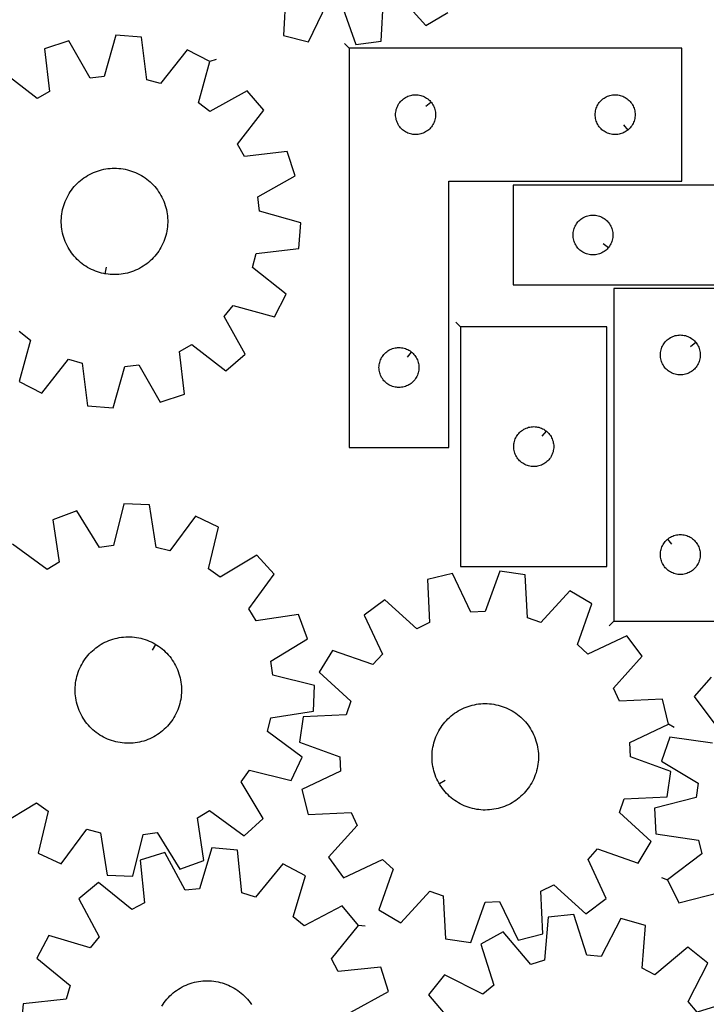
# Model space of a CAD drawing. Header units: millimetres. Extents: x 7 to 1243, y 7 to 1755.
# Tile 11 of 16: x 548 to 857, y 883 to 1327. Entities that reach past the tile are written whole.
import ezdxf

# ---------------------------------------------------------------- set-up
doc = ezdxf.new("R2010")
doc.units = ezdxf.units.MM
doc.layers.add('CUT', color=7, linetype='CONTINUOUS', true_color=0x000000)
doc.layers.add('LEADIN', color=1, linetype='CONTINUOUS', true_color=0xff0000)

msp = doc.modelspace()

# ---------------------------------------------------------------- linework, layer by layer
at = {"layer": 'CUT'}
for points in [[(667.90609, 1339.111091), (666.873196, 1319.762305), (678.04184, 1316.873212), (686.520931, 1334.295824)], [(692.940397, 1333.930931), (699.390587, 1315.659711), (710.814677, 1317.264593), (711.980991, 1336.605796)], [(718.051443, 1338.725301), (731.002735, 1324.313276), (740.943056, 1330.167803)], [(547.683813, 1186.446653), (552.741942, 1182.477015), (547.587514, 1163.798838), (557.87781, 1158.583929), (569.892835, 1173.785297), (576.085052, 1172.053492), (578.47081, 1152.824592), (589.973463, 1151.94457), (595.256588, 1170.586753), (601.640182, 1171.356433), (611.202917, 1154.504236), (622.166753, 1158.093076), (619.913669, 1177.337973), (625.516798, 1180.49196), (640.800669, 1168.58206), (649.556542, 1176.093394), (640.110261, 1193.011142), (644.079899, 1198.069271), (662.758076, 1192.914843), (667.972985, 1203.205138), (652.771618, 1215.220164), (654.503423, 1221.41238), (673.732322, 1223.798138), (674.612344, 1235.300792), (655.970161, 1240.583916), (655.200481, 1246.967511), (672.052678, 1256.530246), (668.463838, 1267.494081), (649.218942, 1265.240997), (646.064955, 1270.844126), (657.974854, 1286.127997), (650.46352, 1294.883871), (633.545772, 1285.43759), (628.487643, 1289.407228), (633.642072, 1308.085404), (623.351776, 1313.300314), (611.33675, 1298.098946), (605.144534, 1299.830751), (602.758776, 1319.059651), (591.256123, 1319.939673), (585.972998, 1301.29749), (579.589403, 1300.52781), (570.026669, 1317.380007), (559.062833, 1313.791167), (561.315917, 1294.54627), (555.712788, 1291.392283), (540.428917, 1303.302183)], [(538.895819, 963.842822), (555.506336, 973.819451), (560.687486, 970.011778), (556.12639, 951.179921), (566.576474, 946.293082), (578.104701, 961.866855), (584.348592, 960.331764), (587.341328, 941.187941), (598.86606, 940.672165), (603.556927, 959.472116), (609.912985, 960.443311), (620.003936, 943.901995), (630.848779, 947.835804), (627.988145, 966.999812), (633.488716, 970.329436), (649.141627, 958.908893), (657.655552, 966.6934), (647.678923, 983.303917), (651.486596, 988.485067), (670.318453, 983.923971), (675.205292, 994.374055), (659.631518, 1005.902281), (661.16661, 1012.146173), (680.310433, 1015.138909), (680.826209, 1026.663641), (662.026257, 1031.354508), (661.055063, 1037.710566), (677.596379, 1047.801517), (673.66257, 1058.64636), (654.498562, 1055.785726), (651.168938, 1061.286297), (662.589481, 1076.939208), (654.804974, 1085.453133), (638.194457, 1075.476504), (633.013307, 1079.284177), (637.574403, 1098.116033), (627.124319, 1103.002873), (615.596092, 1087.429099), (609.352201, 1088.964191), (606.359465, 1108.108013), (594.834733, 1108.62379), (590.143866, 1089.823838), (583.787808, 1088.852644), (573.696857, 1105.393959), (562.852014, 1101.460151), (565.712648, 1082.296143), (560.212076, 1078.966518), (544.559166, 1090.387062)], [(859.685678, 1030.387285), (851.974828, 1021.806594), (863.529835, 1006.25268)], [(860.247735, 1000.72362), (841.059788, 1003.419003), (837.21958, 992.540663), (853.847239, 982.592631), (852.930854, 976.22844), (834.172024, 971.375739), (834.787095, 959.85588), (853.955996, 957.028226), (855.544837, 950.797795), (840.070986, 939.135791), (845.047696, 928.728206), (863.839549, 933.451416)], [(697.15661, 879.414246), (714.181469, 888.666088), (710.794448, 899.693942), (691.511443, 897.794431), (688.46082, 903.4545), (700.649212, 918.517219), (693.299836, 927.409471), (676.211573, 918.275265), (671.22715, 922.337064), (676.723503, 940.917498), (666.530647, 946.320383), (654.238661, 931.342082), (648.079271, 933.187239), (646.046814, 952.456684), (634.562249, 953.547662), (628.937882, 935.005577), (622.541237, 934.353183), (613.289394, 951.378042), (602.261541, 947.991021), (604.161051, 928.708017), (598.500982, 925.657393), (583.438263, 937.845785), (574.546011, 930.496409), (583.680217, 913.408147), (579.618418, 908.423723), (561.037984, 913.920076), (555.635099, 903.72722), (570.6134, 891.435234), (568.768243, 885.275844), (549.498798, 883.243387), (548.40782, 871.758822)], [(877.510929, 875.097117), (871.927117, 885.191993), (853.447664, 879.365139), (849.297616, 884.27633), (858.125606, 901.524779), (849.103695, 908.714396), (834.260747, 896.259305), (828.547172, 899.208498), (830.102475, 918.522313), (819.015969, 921.712118), (810.06923, 904.524963), (803.661967, 905.063172), (797.707803, 923.501999), (786.244522, 922.206372), (784.556052, 902.903743), (778.430549, 900.94903), (765.873386, 915.705725), (755.77851, 910.121914), (761.605363, 891.64246), (756.694173, 887.492412), (739.445724, 896.320402), (732.256107, 887.298492), (744.711198, 872.455544)], [(611.957503, 882.183324), (612.488732, 883.005815), (613.053068, 883.805953), (613.649569, 884.582407), (614.277245, 885.333884), (614.935051, 886.059134), (615.621891, 886.756949), (616.336622, 887.426168), (617.078055, 888.065678), (617.844955, 888.674413), (618.636047, 889.251361), (619.450013, 889.795561), (620.285499, 890.306108), (621.141115, 890.782152), (622.015435, 891.2229), (622.907005, 891.62762), (623.814341, 891.995636), (624.735933, 892.326337), (625.670247, 892.619173), (626.615728, 892.873655), (627.570802, 893.089361), (628.533879, 893.265932), (629.503357, 893.403072), (630.477622, 893.500556), (631.455053, 893.558219), (632.434022, 893.575966), (633.4129, 893.553767), (634.390058, 893.49166), (635.363869, 893.389748), (636.332714, 893.2482), (637.294978, 893.067252), (638.249061, 892.847205), (639.193375, 892.588426), (640.126348, 892.291345), (641.046427, 891.956457), (641.95208, 891.584318), (642.841801, 891.175549), (643.714108, 890.730829), (644.56755, 890.2509), (645.400705, 889.736559), (646.212189, 889.188663), (647.000649, 888.608124), (647.764773, 887.995907), (648.50329, 887.353033), (649.214971, 886.68057), (649.898631, 885.979639), (650.553131, 885.251406), (651.177384, 884.497082), (651.770349, 883.717924), (652.33104, 882.915228)]]:
    msp.add_lwpolyline(points, dxfattribs=at)
for points in [[(696.387867, 1314.073643), (696.387867, 1134.073643), (741.387867, 1134.073643), (741.387867, 1254.073643), (846.387867, 1254.073643), (846.387867, 1314.073643)], [(733.341237, 1289.780126), (733.528047, 1289.552496), (733.871094, 1289.073775), (734.182096, 1288.573643), (734.459722, 1288.054242), (734.702783, 1287.517794), (734.910239, 1286.966599), (735.0812, 1286.403015), (735.214935, 1285.829456), (735.310871, 1285.248379), (735.368598, 1284.662271), (735.387867, 1284.073643), (735.368598, 1283.485015), (735.310871, 1282.898908), (735.214935, 1282.31783), (735.0812, 1281.744272), (734.910239, 1281.180688), (734.702783, 1280.629492), (734.459722, 1280.093045), (734.182096, 1279.573643), (733.871094, 1279.073511), (733.528047, 1278.59479), (733.154426, 1278.139531), (732.751828, 1277.709682), (732.32198, 1277.307085), (731.86672, 1276.933463), (731.388, 1276.590417), (730.887867, 1276.279415), (730.368466, 1276.001789), (729.832018, 1275.758728), (729.280823, 1275.551272), (728.717239, 1275.380311), (728.14368, 1275.246576), (727.562603, 1275.15064), (726.976496, 1275.092913), (726.387867, 1275.073643), (725.799239, 1275.092913), (725.213132, 1275.15064), (724.632055, 1275.246576), (724.058496, 1275.380311), (723.494912, 1275.551272), (722.943717, 1275.758728), (722.407269, 1276.001789), (721.887867, 1276.279415), (721.387735, 1276.590417), (720.909015, 1276.933463), (720.453755, 1277.307085), (720.023906, 1277.709682), (719.621309, 1278.139531), (719.247687, 1278.59479), (718.904641, 1279.073511), (718.593639, 1279.573643), (718.316013, 1280.093045), (718.072952, 1280.629492), (717.865496, 1281.180688), (717.694535, 1281.744272), (717.5608, 1282.31783), (717.464864, 1282.898908), (717.407137, 1283.485015), (717.387867, 1284.073643), (717.407137, 1284.662271), (717.464864, 1285.248379), (717.5608, 1285.829456), (717.694535, 1286.403015), (717.865496, 1286.966599), (718.072952, 1287.517794), (718.316013, 1288.054242), (718.593639, 1288.573643), (718.904641, 1289.073775), (719.247687, 1289.552496), (719.621309, 1290.007756), (720.023906, 1290.437604), (720.453755, 1290.840202), (720.909015, 1291.213823), (721.387735, 1291.55687), (721.887867, 1291.867872), (722.407269, 1292.145498), (722.943717, 1292.388559), (723.494912, 1292.596014), (724.058496, 1292.766976), (724.632055, 1292.900711), (725.213132, 1292.996647), (725.799239, 1293.054374), (726.387867, 1293.073643), (726.976496, 1293.054374), (727.562603, 1292.996647), (728.14368, 1292.900711), (728.717239, 1292.766976), (729.280823, 1292.596014), (729.832018, 1292.388559), (730.368466, 1292.145498), (730.887867, 1291.867872), (731.388, 1291.55687), (731.86672, 1291.213823), (732.32198, 1290.840202), (732.751828, 1290.437604), (733.154426, 1290.007756)], [(822.09435, 1277.120274), (821.86672, 1276.933463), (821.388, 1276.590417), (820.887867, 1276.279415), (820.368466, 1276.001789), (819.832018, 1275.758728), (819.280823, 1275.551272), (818.717239, 1275.380311), (818.14368, 1275.246576), (817.562603, 1275.15064), (816.976496, 1275.092913), (816.387867, 1275.073643), (815.799239, 1275.092913), (815.213132, 1275.15064), (814.632055, 1275.246576), (814.058496, 1275.380311), (813.494912, 1275.551272), (812.943717, 1275.758728), (812.407269, 1276.001789), (811.887867, 1276.279415), (811.387735, 1276.590417), (810.909015, 1276.933463), (810.453755, 1277.307085), (810.023906, 1277.709682), (809.621309, 1278.139531), (809.247687, 1278.59479), (808.904641, 1279.073511), (808.593639, 1279.573643), (808.316013, 1280.093045), (808.072952, 1280.629492), (807.865496, 1281.180688), (807.694535, 1281.744272), (807.5608, 1282.31783), (807.464864, 1282.898908), (807.407137, 1283.485015), (807.387867, 1284.073643), (807.407137, 1284.662271), (807.464864, 1285.248379), (807.5608, 1285.829456), (807.694535, 1286.403015), (807.865496, 1286.966599), (808.072952, 1287.517794), (808.316013, 1288.054242), (808.593639, 1288.573643), (808.904641, 1289.073775), (809.247687, 1289.552496), (809.621309, 1290.007756), (810.023906, 1290.437604), (810.453755, 1290.840202), (810.909015, 1291.213823), (811.387735, 1291.55687), (811.887867, 1291.867872), (812.407269, 1292.145498), (812.943717, 1292.388559), (813.494912, 1292.596014), (814.058496, 1292.766976), (814.632055, 1292.900711), (815.213132, 1292.996647), (815.799239, 1293.054374), (816.387867, 1293.073643), (816.976496, 1293.054374), (817.562603, 1292.996647), (818.14368, 1292.900711), (818.717239, 1292.766976), (819.280823, 1292.596014), (819.832018, 1292.388559), (820.368466, 1292.145498), (820.887867, 1291.867872), (821.388, 1291.55687), (821.86672, 1291.213823), (822.32198, 1290.840202), (822.751828, 1290.437604), (823.154426, 1290.007756), (823.528047, 1289.552496), (823.871094, 1289.073775), (824.182096, 1288.573643), (824.459722, 1288.054242), (824.702783, 1287.517794), (824.910239, 1286.966599), (825.0812, 1286.403015), (825.214935, 1285.829456), (825.310871, 1285.248379), (825.368598, 1284.662271), (825.387867, 1284.073643), (825.368598, 1283.485015), (825.310871, 1282.898908), (825.214935, 1282.31783), (825.0812, 1281.744272), (824.910239, 1281.180688), (824.702783, 1280.629492), (824.459722, 1280.093045), (824.182096, 1279.573643), (823.871094, 1279.073511), (823.528047, 1278.59479), (823.154426, 1278.139531), (822.751828, 1277.709682), (822.32198, 1277.307085)], [(586.252432, 1212.346992), (585.771026, 1212.435996), (584.816275, 1212.653128), (583.871176, 1212.909023), (582.9373, 1213.203254), (582.016203, 1213.535331), (581.109418, 1213.904702), (580.218453, 1214.310753), (579.344792, 1214.752806), (578.489888, 1215.230127), (577.655166, 1215.741922), (576.842013, 1216.287337), (576.051784, 1216.865466), (575.285794, 1217.475346), (574.545317, 1218.115962), (573.831586, 1218.786249), (573.145789, 1219.485089), (572.489068, 1220.211321), (571.862515, 1220.963734), (571.267173, 1221.741078), (570.704034, 1222.542058), (570.174034, 1223.365342), (569.678056, 1224.209558), (569.216925, 1225.073301), (568.791408, 1225.955135), (568.402215, 1226.853591), (568.049992, 1227.767175), (567.735326, 1228.694364), (567.45874, 1229.633617), (567.220696, 1230.583369), (567.021588, 1231.542041), (566.86175, 1232.508036), (566.741445, 1233.479747), (566.660876, 1234.455556), (566.620176, 1235.43384), (566.619412, 1236.412969), (566.658586, 1237.391315), (566.737633, 1238.367249), (566.856421, 1239.339146), (567.014753, 1240.30539), (567.212364, 1241.264371), (567.448927, 1242.214494), (567.724047, 1243.154177), (568.037266, 1244.081856), (568.388063, 1244.995988), (568.775855, 1245.89505), (569.199995, 1246.777546), (569.659778, 1247.642008), (570.154439, 1248.486997), (570.683154, 1249.311106), (571.245043, 1250.112964), (571.839171, 1250.891236), (572.464549, 1251.644626), (573.120137, 1252.371881), (573.804842, 1253.071791), (574.517527, 1253.74319), (575.257003, 1254.38496), (576.022041, 1254.996035), (576.811368, 1255.575396), (577.623668, 1256.122079), (578.457591, 1256.635175), (579.311749, 1257.113829), (580.184719, 1257.557245), (581.07505, 1257.964685), (581.981258, 1258.33547), (582.901836, 1258.668984), (583.835251, 1258.964672), (584.77995, 1259.22204), (585.734361, 1259.440662), (586.696895, 1259.620172), (587.665949, 1259.760273), (588.639912, 1259.86073), (589.617162, 1259.921378), (590.596072, 1259.942114), (591.575013, 1259.922905), (592.552357, 1259.863782), (593.526475, 1259.764844), (594.495747, 1259.626255), (595.45856, 1259.448247), (596.41331, 1259.231114), (597.35841, 1258.97522), (598.292285, 1258.680989), (599.213382, 1258.348912), (600.120168, 1257.979541), (601.011133, 1257.57349), (601.884794, 1257.131437), (602.739697, 1256.654115), (603.57442, 1256.142321), (604.387572, 1255.596906), (605.177801, 1255.018777), (605.943792, 1254.408897), (606.684269, 1253.76828), (607.397999, 1253.097994), (608.083796, 1252.399154), (608.740518, 1251.672922), (609.367071, 1250.920509), (609.962412, 1250.143165), (610.525551, 1249.342184), (611.055551, 1248.518901), (611.55153, 1247.674685), (612.012661, 1246.810941), (612.438177, 1245.929108), (612.827371, 1245.030651), (613.179594, 1244.117068), (613.49426, 1243.189879), (613.770845, 1242.250626), (614.00889, 1241.300874), (614.207997, 1240.342202), (614.367836, 1239.376207), (614.48814, 1238.404496), (614.568709, 1237.428686), (614.60941, 1236.450403), (614.610174, 1235.471273), (614.570999, 1234.492928), (614.491952, 1233.516994), (614.373164, 1232.545096), (614.214833, 1231.578853), (614.017221, 1230.619872), (613.780659, 1229.669749), (613.505539, 1228.730066), (613.19232, 1227.802387), (612.841522, 1226.888255), (612.453731, 1225.989193), (612.029591, 1225.106696), (611.569808, 1224.242234), (611.075147, 1223.397246), (610.546432, 1222.573137), (609.984543, 1221.771279), (609.390415, 1220.993007), (608.765036, 1220.239617), (608.109449, 1219.512362), (607.424743, 1218.812452), (606.712059, 1218.141053), (605.972582, 1217.499283), (605.207544, 1216.888208), (604.418218, 1216.308847), (603.605917, 1215.762164), (602.771994, 1215.249068), (601.917836, 1214.770414), (601.044866, 1214.326998), (600.154536, 1213.919558), (599.248328, 1213.548773), (598.32775, 1213.215259), (597.394334, 1212.919571), (596.449635, 1212.662203), (595.495224, 1212.443581), (594.532691, 1212.264071), (593.563636, 1212.12397), (592.589673, 1212.023513), (591.612424, 1211.962865), (590.633513, 1211.942129), (589.654572, 1211.961338), (588.677229, 1212.020461), (587.703111, 1212.119399), (586.733839, 1212.257988)], [(950.387363, 1252.321877), (770.387363, 1252.321877), (770.387363, 1207.321877), (890.387363, 1207.321877), (890.387363, 1102.321877), (950.387363, 1102.321877)], [(813.340732, 1224.115394), (813.153921, 1223.887765), (812.751324, 1223.457916), (812.321476, 1223.055319), (811.866216, 1222.681697), (811.387495, 1222.338651), (810.887363, 1222.027648), (810.367961, 1221.750022), (809.831514, 1221.506961), (809.280318, 1221.299506), (808.716735, 1221.128545), (808.143176, 1220.99481), (807.562099, 1220.898873), (806.975991, 1220.841147), (806.387363, 1220.821877), (805.798735, 1220.841147), (805.212628, 1220.898873), (804.63155, 1220.99481), (804.057992, 1221.128545), (803.494408, 1221.299506), (802.943212, 1221.506961), (802.406765, 1221.750022), (801.887363, 1222.027648), (801.387231, 1222.338651), (800.90851, 1222.681697), (800.453251, 1223.055319), (800.023402, 1223.457916), (799.620805, 1223.887765), (799.247183, 1224.343024), (798.904137, 1224.821745), (798.593135, 1225.321877), (798.315509, 1225.841279), (798.072447, 1226.377726), (797.864992, 1226.928922), (797.694031, 1227.492506), (797.560296, 1228.066064), (797.464359, 1228.647141), (797.406633, 1229.233249), (797.387363, 1229.821877), (797.406633, 1230.410505), (797.464359, 1230.996613), (797.560296, 1231.57769), (797.694031, 1232.151249), (797.864992, 1232.714832), (798.072447, 1233.266028), (798.315509, 1233.802475), (798.593135, 1234.321877), (798.904137, 1234.822009), (799.247183, 1235.30073), (799.620805, 1235.755989), (800.023402, 1236.185838), (800.453251, 1236.588435), (800.90851, 1236.962057), (801.387231, 1237.305104), (801.887363, 1237.616106), (802.406765, 1237.893732), (802.943212, 1238.136793), (803.494408, 1238.344248), (804.057992, 1238.51521), (804.63155, 1238.648945), (805.212628, 1238.744881), (805.798735, 1238.802607), (806.387363, 1238.821877), (806.975991, 1238.802607), (807.562099, 1238.744881), (808.143176, 1238.648945), (808.716735, 1238.51521), (809.280318, 1238.344248), (809.831514, 1238.136793), (810.367961, 1237.893732), (810.887363, 1237.616106), (811.387495, 1237.305104), (811.866216, 1236.962057), (812.321476, 1236.588435), (812.751324, 1236.185838), (813.153921, 1235.755989), (813.527543, 1235.30073), (813.87059, 1234.822009), (814.181592, 1234.321877), (814.459218, 1233.802475), (814.702279, 1233.266028), (814.909734, 1232.714832), (815.080696, 1232.151249), (815.214431, 1231.57769), (815.310367, 1230.996613), (815.368094, 1230.410505), (815.387363, 1229.821877), (815.368094, 1229.233249), (815.310367, 1228.647141), (815.214431, 1228.066064), (815.080696, 1227.492506), (814.909734, 1226.928922), (814.702279, 1226.377726), (814.459218, 1225.841279), (814.181592, 1225.321877), (813.87059, 1224.821745), (813.527543, 1224.343024)], [(815.780265, 1055.745572), (995.780265, 1055.745572), (995.780265, 1100.745572), (875.780265, 1100.745572), (875.780265, 1205.745572), (815.780265, 1205.745572)], [(746.682428, 1188.41825), (746.682428, 1080.41825), (812.682428, 1080.41825), (812.682428, 1188.41825)], [(852.733634, 1181.452055), (852.920445, 1181.224425), (853.263491, 1180.745704), (853.574494, 1180.245572), (853.85212, 1179.72617), (854.095181, 1179.189723), (854.302636, 1178.638527), (854.473597, 1178.074943), (854.607332, 1177.501385), (854.703269, 1176.920308), (854.760995, 1176.3342), (854.780265, 1175.745572), (854.760995, 1175.156944), (854.703269, 1174.570836), (854.607332, 1173.989759), (854.473597, 1173.416201), (854.302636, 1172.852617), (854.095181, 1172.301421), (853.85212, 1171.764974), (853.574494, 1171.245572), (853.263491, 1170.74544), (852.920445, 1170.266719), (852.546823, 1169.81146), (852.144226, 1169.381611), (851.714377, 1168.979014), (851.259118, 1168.605392), (850.780397, 1168.262345), (850.280265, 1167.951343), (849.760863, 1167.673717), (849.224416, 1167.430656), (848.67322, 1167.223201), (848.109636, 1167.05224), (847.536078, 1166.918504), (846.955001, 1166.822568), (846.368893, 1166.764842), (845.780265, 1166.745572), (845.191637, 1166.764842), (844.605529, 1166.822568), (844.024452, 1166.918504), (843.450893, 1167.05224), (842.88731, 1167.223201), (842.336114, 1167.430656), (841.799667, 1167.673717), (841.280265, 1167.951343), (840.780133, 1168.262345), (840.301412, 1168.605392), (839.846153, 1168.979014), (839.416304, 1169.381611), (839.013707, 1169.81146), (838.640085, 1170.266719), (838.297038, 1170.74544), (837.986036, 1171.245572), (837.70841, 1171.764974), (837.465349, 1172.301421), (837.257894, 1172.852617), (837.086932, 1173.416201), (836.953197, 1173.989759), (836.857261, 1174.570836), (836.799535, 1175.156944), (836.780265, 1175.745572), (836.799535, 1176.3342), (836.857261, 1176.920308), (836.953197, 1177.501385), (837.086932, 1178.074943), (837.257894, 1178.638527), (837.465349, 1179.189723), (837.70841, 1179.72617), (837.986036, 1180.245572), (838.297038, 1180.745704), (838.640085, 1181.224425), (839.013707, 1181.679684), (839.416304, 1182.109533), (839.846153, 1182.51213), (840.301412, 1182.885752), (840.780133, 1183.228798), (841.280265, 1183.539801), (841.799667, 1183.817427), (842.336114, 1184.060488), (842.88731, 1184.267943), (843.450893, 1184.438904), (844.024452, 1184.57264), (844.605529, 1184.668576), (845.191637, 1184.726302), (845.780265, 1184.745572), (846.368893, 1184.726302), (846.955001, 1184.668576), (847.536078, 1184.57264), (848.109636, 1184.438904), (848.67322, 1184.267943), (849.224416, 1184.060488), (849.760863, 1183.817427), (850.280265, 1183.539801), (850.780397, 1183.228798), (851.259118, 1182.885752), (851.714377, 1182.51213), (852.144226, 1182.109533), (852.546823, 1181.679684)], [(724.59435, 1177.027012), (724.82198, 1176.840202), (725.251828, 1176.437604), (725.654426, 1176.007756), (726.028047, 1175.552496), (726.371094, 1175.073775), (726.682096, 1174.573643), (726.959722, 1174.054242), (727.202783, 1173.517794), (727.410239, 1172.966599), (727.5812, 1172.403015), (727.714935, 1171.829456), (727.810871, 1171.248379), (727.868598, 1170.662271), (727.887867, 1170.073643), (727.868598, 1169.485015), (727.810871, 1168.898908), (727.714935, 1168.31783), (727.5812, 1167.744272), (727.410239, 1167.180688), (727.202783, 1166.629492), (726.959722, 1166.093045), (726.682096, 1165.573643), (726.371094, 1165.073511), (726.028047, 1164.59479), (725.654426, 1164.139531), (725.251828, 1163.709682), (724.82198, 1163.307085), (724.36672, 1162.933463), (723.888, 1162.590417), (723.387867, 1162.279415), (722.868466, 1162.001789), (722.332018, 1161.758728), (721.780823, 1161.551272), (721.217239, 1161.380311), (720.64368, 1161.246576), (720.062603, 1161.15064), (719.476496, 1161.092913), (718.887867, 1161.073643), (718.299239, 1161.092913), (717.713132, 1161.15064), (717.132055, 1161.246576), (716.558496, 1161.380311), (715.994912, 1161.551272), (715.443717, 1161.758728), (714.907269, 1162.001789), (714.387867, 1162.279415), (713.887735, 1162.590417), (713.409015, 1162.933463), (712.953755, 1163.307085), (712.523906, 1163.709682), (712.121309, 1164.139531), (711.747687, 1164.59479), (711.404641, 1165.073511), (711.093639, 1165.573643), (710.816013, 1166.093045), (710.572952, 1166.629492), (710.365496, 1167.180688), (710.194535, 1167.744272), (710.0608, 1168.31783), (709.964864, 1168.898908), (709.907137, 1169.485015), (709.887867, 1170.073643), (709.907137, 1170.662271), (709.964864, 1171.248379), (710.0608, 1171.829456), (710.194535, 1172.403015), (710.365496, 1172.966599), (710.572952, 1173.517794), (710.816013, 1174.054242), (711.093639, 1174.573643), (711.404641, 1175.073775), (711.747687, 1175.552496), (712.121309, 1176.007756), (712.523906, 1176.437604), (712.953755, 1176.840202), (713.409015, 1177.213823), (713.887735, 1177.55687), (714.387867, 1177.867872), (714.907269, 1178.145498), (715.443717, 1178.388559), (715.994912, 1178.596014), (716.558496, 1178.766976), (717.132055, 1178.900711), (717.713132, 1178.996647), (718.299239, 1179.054374), (718.887867, 1179.073643), (719.476496, 1179.054374), (720.062603, 1178.996647), (720.64368, 1178.900711), (721.217239, 1178.766976), (721.780823, 1178.596014), (722.332018, 1178.388559), (722.868466, 1178.145498), (723.387867, 1177.867872), (723.888, 1177.55687), (724.36672, 1177.213823)], [(785.38891, 1141.371619), (785.61654, 1141.184808), (786.046389, 1140.782211), (786.448986, 1140.352362), (786.822608, 1139.897103), (787.165654, 1139.418382), (787.476656, 1138.91825), (787.754282, 1138.398848), (787.997344, 1137.862401), (788.204799, 1137.311205), (788.37576, 1136.747621), (788.509495, 1136.174063), (788.605432, 1135.592985), (788.663158, 1135.006878), (788.682428, 1134.41825), (788.663158, 1133.829622), (788.605432, 1133.243514), (788.509495, 1132.662437), (788.37576, 1132.088878), (788.204799, 1131.525295), (787.997344, 1130.974099), (787.754282, 1130.437652), (787.476656, 1129.91825), (787.165654, 1129.418118), (786.822608, 1128.939397), (786.448986, 1128.484137), (786.046389, 1128.054289), (785.61654, 1127.651691), (785.161281, 1127.27807), (784.68256, 1126.935023), (784.182428, 1126.624021), (783.663026, 1126.346395), (783.126579, 1126.103334), (782.575383, 1125.895879), (782.011799, 1125.724917), (781.438241, 1125.591182), (780.857163, 1125.495246), (780.271056, 1125.437519), (779.682428, 1125.41825), (779.0938, 1125.437519), (778.507692, 1125.495246), (777.926615, 1125.591182), (777.353056, 1125.724917), (776.789473, 1125.895879), (776.238277, 1126.103334), (775.70183, 1126.346395), (775.182428, 1126.624021), (774.682296, 1126.935023), (774.203575, 1127.27807), (773.748315, 1127.651691), (773.318467, 1128.054289), (772.91587, 1128.484137), (772.542248, 1128.939397), (772.199201, 1129.418118), (771.888199, 1129.91825), (771.610573, 1130.437652), (771.367512, 1130.974099), (771.160057, 1131.525295), (770.989095, 1132.088878), (770.85536, 1132.662437), (770.759424, 1133.243514), (770.701697, 1133.829622), (770.682428, 1134.41825), (770.701697, 1135.006878), (770.759424, 1135.592985), (770.85536, 1136.174063), (770.989095, 1136.747621), (771.160057, 1137.311205), (771.367512, 1137.862401), (771.610573, 1138.398848), (771.888199, 1138.91825), (772.199201, 1139.418382), (772.542248, 1139.897103), (772.91587, 1140.352362), (773.318467, 1140.782211), (773.748315, 1141.184808), (774.203575, 1141.55843), (774.682296, 1141.901476), (775.182428, 1142.212478), (775.70183, 1142.490104), (776.238277, 1142.733166), (776.789473, 1142.940621), (777.353056, 1143.111582), (777.926615, 1143.245317), (778.507692, 1143.341254), (779.0938, 1143.39898), (779.682428, 1143.41825), (780.271056, 1143.39898), (780.857163, 1143.341254), (781.438241, 1143.245317), (782.011799, 1143.111582), (782.575383, 1142.940621), (783.126579, 1142.733166), (783.663026, 1142.490104), (784.182428, 1142.212478), (784.68256, 1141.901476), (785.161281, 1141.55843)], [(840.073782, 1092.698941), (840.301412, 1092.885752), (840.780133, 1093.228798), (841.280265, 1093.539801), (841.799667, 1093.817427), (842.336114, 1094.060488), (842.88731, 1094.267943), (843.450893, 1094.438904), (844.024452, 1094.57264), (844.605529, 1094.668576), (845.191637, 1094.726302), (845.780265, 1094.745572), (846.368893, 1094.726302), (846.955001, 1094.668576), (847.536078, 1094.57264), (848.109636, 1094.438904), (848.67322, 1094.267943), (849.224416, 1094.060488), (849.760863, 1093.817427), (850.280265, 1093.539801), (850.780397, 1093.228798), (851.259118, 1092.885752), (851.714377, 1092.51213), (852.144226, 1092.109533), (852.546823, 1091.679684), (852.920445, 1091.224425), (853.263491, 1090.745704), (853.574494, 1090.245572), (853.85212, 1089.72617), (854.095181, 1089.189723), (854.302636, 1088.638527), (854.473597, 1088.074943), (854.607332, 1087.501385), (854.703269, 1086.920308), (854.760995, 1086.3342), (854.780265, 1085.745572), (854.760995, 1085.156944), (854.703269, 1084.570836), (854.607332, 1083.989759), (854.473597, 1083.416201), (854.302636, 1082.852617), (854.095181, 1082.301421), (853.85212, 1081.764974), (853.574494, 1081.245572), (853.263491, 1080.74544), (852.920445, 1080.266719), (852.546823, 1079.81146), (852.144226, 1079.381611), (851.714377, 1078.979014), (851.259118, 1078.605392), (850.780397, 1078.262345), (850.280265, 1077.951343), (849.760863, 1077.673717), (849.224416, 1077.430656), (848.67322, 1077.223201), (848.109636, 1077.05224), (847.536078, 1076.918504), (846.955001, 1076.822568), (846.368893, 1076.764842), (845.780265, 1076.745572), (845.191637, 1076.764842), (844.605529, 1076.822568), (844.024452, 1076.918504), (843.450893, 1077.05224), (842.88731, 1077.223201), (842.336114, 1077.430656), (841.799667, 1077.673717), (841.280265, 1077.951343), (840.780133, 1078.262345), (840.301412, 1078.605392), (839.846153, 1078.979014), (839.416304, 1079.381611), (839.013707, 1079.81146), (838.640085, 1080.266719), (838.297038, 1080.74544), (837.986036, 1081.245572), (837.70841, 1081.764974), (837.465349, 1082.301421), (837.257894, 1082.852617), (837.086932, 1083.416201), (836.953197, 1083.989759), (836.857261, 1084.570836), (836.799535, 1085.156944), (836.780265, 1085.745572), (836.799535, 1086.3342), (836.857261, 1086.920308), (836.953197, 1087.501385), (837.086932, 1088.074943), (837.257894, 1088.638527), (837.465349, 1089.189723), (837.70841, 1089.72617), (837.986036, 1090.245572), (838.297038, 1090.745704), (838.640085, 1091.224425), (839.013707, 1091.679684), (839.416304, 1092.109533), (839.846153, 1092.51213)], [(840.489565, 1009.339884), (837.683022, 1020.529557), (818.327136, 1019.639566), (815.576234, 1025.451212), (828.534549, 1039.856922), (821.659539, 1049.120815), (804.117617, 1040.891393), (799.352094, 1045.20793), (805.81119, 1063.476003), (795.914371, 1069.403771), (782.857011, 1055.087774), (776.802375, 1057.252047), (775.778912, 1076.601335), (764.366985, 1078.29053), (757.782052, 1060.067439), (751.360067, 1059.749957), (743.009859, 1077.234706), (731.820185, 1074.428163), (732.710176, 1055.072277), (726.89853, 1052.321375), (712.49282, 1065.27969), (703.228927, 1058.404681), (711.458349, 1040.862758), (707.141813, 1036.097236), (688.873739, 1042.556331), (682.945971, 1032.659512), (697.261968, 1019.602152), (695.097695, 1013.547516), (675.748407, 1012.524053), (674.059212, 1001.112126), (692.282303, 994.527193), (692.599785, 988.105208), (675.115036, 979.755), (677.921579, 968.565327), (697.277465, 969.455317), (700.028367, 963.643672), (687.070052, 949.237961), (693.945062, 939.974069), (711.486984, 948.20349), (716.252506, 943.886954), (709.793411, 925.61888), (719.69023, 919.691112), (732.74759, 934.007109), (738.802226, 931.842836), (739.825689, 912.493548), (751.237616, 910.804353), (757.822549, 929.027445), (764.244534, 929.344926), (772.594742, 911.860177), (783.784415, 914.66672), (782.894425, 934.022606), (788.70607, 936.773508), (803.111781, 923.815193), (812.375673, 930.690203), (804.146252, 948.232125), (808.462788, 952.997648), (826.730862, 946.538552), (832.65863, 956.435371), (818.342633, 969.492731), (820.506906, 975.547367), (839.856194, 976.57083), (841.545389, 987.982757), (823.322297, 994.56769), (823.004816, 1000.989675)], [(609.266963, 1045.180615), (609.685886, 1044.927282), (610.502369, 1044.386864), (611.296129, 1043.813593), (612.065845, 1043.208422), (612.810237, 1042.57236), (613.528066, 1041.906463), (614.218136, 1041.211842), (614.879299, 1040.489652), (615.510455, 1039.741096), (616.110553, 1038.967418), (616.678594, 1038.169906), (617.213634, 1037.349889), (617.714781, 1036.508731), (618.181201, 1035.647832), (618.612118, 1034.768624), (619.006814, 1033.872572), (619.364634, 1032.961166), (619.684981, 1032.035924), (619.967322, 1031.098386), (620.211187, 1030.150111), (620.41617, 1029.192678), (620.581931, 1028.227682), (620.708192, 1027.256727), (620.794745, 1026.28143), (620.841445, 1025.303415), (620.848214, 1024.324308), (620.815041, 1023.345741), (620.741981, 1022.36934), (620.629156, 1021.396733), (620.476754, 1020.429536), (620.285028, 1019.469361), (620.054297, 1018.517806), (619.784946, 1017.576453), (619.477422, 1016.64687), (619.132238, 1015.730604), (618.749968, 1014.82918), (618.331248, 1013.944099), (617.876776, 1013.076833), (617.387307, 1012.228826), (616.863656, 1011.40149), (616.306696, 1010.596201), (615.717352, 1009.8143), (615.096606, 1009.057088), (614.445492, 1008.325826), (613.765091, 1007.62173), (613.056539, 1006.945973), (612.321012, 1006.299679), (611.559736, 1005.683924), (610.773978, 1005.099733), (609.965046, 1004.548077), (609.134285, 1004.029877), (608.283079, 1003.545993), (607.412845, 1003.097231), (606.52503, 1002.684338), (605.621113, 1002.308001), (604.702598, 1001.968848), (603.771014, 1001.667441), (602.827911, 1001.404283), (601.874859, 1001.179812), (600.913445, 1000.994402), (599.945267, 1000.84836), (598.971939, 1000.741931), (597.99508, 1000.675291), (597.016315, 1000.648551), (596.037274, 1000.661756), (595.059587, 1000.714883), (594.08488, 1000.807845), (593.114776, 1000.940486), (592.15089, 1001.112586), (591.194826, 1001.323859), (590.248175, 1001.573952), (589.312512, 1001.862449), (588.389396, 1002.188871), (587.480362, 1002.552674), (586.586923, 1002.953252), (585.710567, 1003.389939), (584.852752, 1003.862008), (584.014907, 1004.368673), (583.198424, 1004.909091), (582.404664, 1005.482362), (581.634947, 1006.087533), (580.890555, 1006.723595), (580.172727, 1007.389491), (579.482657, 1008.084112), (578.821494, 1008.806302), (578.190338, 1009.554859), (577.59024, 1010.328537), (577.022198, 1011.126048), (576.487159, 1011.946065), (575.986012, 1012.787224), (575.519592, 1013.648123), (575.088675, 1014.52733), (574.693979, 1015.423383), (574.336159, 1016.334788), (574.015812, 1017.26003), (573.733471, 1018.197569), (573.489606, 1019.145844), (573.284623, 1020.103276), (573.118862, 1021.068273), (572.992601, 1022.039228), (572.906048, 1023.014525), (572.859348, 1023.99254), (572.852579, 1024.971646), (572.885752, 1025.950214), (572.958812, 1026.926614), (573.071637, 1027.899222), (573.224039, 1028.866418), (573.415765, 1029.826593), (573.646496, 1030.778149), (573.915847, 1031.719502), (574.223371, 1032.649085), (574.568555, 1033.565351), (574.950825, 1034.466774), (575.369545, 1035.351856), (575.824017, 1036.219122), (576.313486, 1037.067128), (576.837137, 1037.894465), (577.394097, 1038.699754), (577.983441, 1039.481655), (578.604186, 1040.238866), (579.255301, 1040.970129), (579.935701, 1041.674225), (580.644254, 1042.349982), (581.379781, 1042.996276), (582.141057, 1043.612031), (582.926815, 1044.196222), (583.735747, 1044.747877), (584.566508, 1045.266078), (585.417714, 1045.749962), (586.287948, 1046.198724), (587.175763, 1046.611617), (588.07968, 1046.987953), (588.998195, 1047.327107), (589.929779, 1047.628514), (590.872882, 1047.891672), (591.825934, 1048.116142), (592.787348, 1048.301553), (593.755525, 1048.447594), (594.728854, 1048.554024), (595.705713, 1048.620664), (596.684478, 1048.647404), (597.663519, 1048.634199), (598.641206, 1048.581072), (599.615913, 1048.48811), (600.586016, 1048.355469), (601.549903, 1048.183369), (602.505967, 1047.972096), (603.452618, 1047.722003), (604.388281, 1047.433506), (605.311397, 1047.107084), (606.220431, 1046.743281), (607.11387, 1046.342703), (607.990226, 1045.906016), (608.84804, 1045.433947)], [(737.123332, 982.37614), (736.875003, 982.798048), (736.413178, 983.661421), (735.986953, 984.542913), (735.597037, 985.441055), (735.244079, 986.354355), (734.928668, 987.281291), (734.651327, 988.220321), (734.412519, 989.169882), (734.212641, 990.128394), (734.052026, 991.09426), (733.930941, 992.065874), (733.849587, 993.041618), (733.8081, 994.019868), (733.806549, 994.998997), (733.844936, 995.977374), (733.923199, 996.953371), (734.041205, 997.925364), (734.19876, 998.891734), (734.3956, 999.850874), (734.631399, 1000.801186), (734.905763, 1001.74109), (735.218236, 1002.669021), (735.568299, 1003.583434), (735.955367, 1004.482808), (736.378798, 1005.365645), (736.837886, 1006.230477), (737.331867, 1007.075863), (737.859919, 1007.900397), (738.421163, 1008.702706), (739.014665, 1009.481455), (739.639438, 1010.235348), (740.29444, 1010.96313), (740.978583, 1011.66359), (741.690727, 1012.335562), (742.429688, 1012.977927), (743.194234, 1013.589616), (743.983094, 1014.169611), (744.794955, 1014.716948), (745.628466, 1015.230714), (746.482238, 1015.710055), (747.354852, 1016.154172), (748.244854, 1016.562328), (749.150764, 1016.933842), (750.071073, 1017.268096), (751.004251, 1017.564534), (751.948743, 1017.822662), (752.902977, 1018.04205), (753.865366, 1018.222334), (754.834308, 1018.363214), (755.80819, 1018.464455), (756.78539, 1018.525888), (757.764283, 1018.547412), (758.74324, 1018.528989), (759.72063, 1018.470652), (760.694828, 1018.372497), (761.664211, 1018.234688), (762.627166, 1018.057454), (763.582091, 1017.841089), (764.527396, 1017.585955), (765.461508, 1017.292475), (766.382872, 1016.961138), (767.289954, 1016.592496), (768.181245, 1016.187162), (769.055261, 1015.745811), (769.910548, 1015.269178), (770.745682, 1014.758055), (771.559273, 1014.213293), (772.349966, 1013.6358), (773.116447, 1013.026536), (773.857439, 1012.386515), (774.571708, 1011.716803), (775.258067, 1011.018514), (775.915372, 1010.292811), (776.542529, 1009.540901), (777.138496, 1008.764036), (777.702279, 1007.963509), (778.23294, 1007.140652), (778.729597, 1006.296835), (779.191423, 1005.433462), (779.617648, 1004.551971), (780.007564, 1003.653828), (780.360521, 1002.740528), (780.675933, 1001.813592), (780.953273, 1000.874562), (781.192081, 999.925001), (781.391959, 998.96649), (781.552575, 998.000623), (781.67366, 997.02901), (781.755014, 996.053265), (781.796501, 995.075015), (781.798052, 994.095886), (781.759664, 993.117509), (781.681402, 992.141512), (781.563396, 991.16952), (781.405841, 990.203149), (781.209, 989.24401), (780.973202, 988.293697), (780.698838, 987.353793), (780.386364, 986.425862), (780.036302, 985.511449), (779.649234, 984.612075), (779.225803, 983.729238), (778.766715, 982.864406), (778.272734, 982.01902), (777.744682, 981.194486), (777.183438, 980.392177), (776.589936, 979.613428), (775.965163, 978.859535), (775.31016, 978.131753), (774.626018, 977.431293), (773.913873, 976.759322), (773.174913, 976.116957), (772.410367, 975.505267), (771.621506, 974.925272), (770.809646, 974.377936), (769.976135, 973.86417), (769.122363, 973.384829), (768.249749, 972.940711), (767.359747, 972.532555), (766.453837, 972.161041), (765.533527, 971.826787), (764.60035, 971.53035), (763.655858, 971.272222), (762.701624, 971.052833), (761.739234, 970.872549), (760.770293, 970.731669), (759.796411, 970.630428), (758.81921, 970.568995), (757.840317, 970.547472), (756.861361, 970.565894), (755.88397, 970.624231), (754.909773, 970.722386), (753.94039, 970.860195), (752.977434, 971.03743), (752.022509, 971.253794), (751.077204, 971.508929), (750.143093, 971.802408), (749.221729, 972.133745), (748.314647, 972.502387), (747.423356, 972.907721), (746.549339, 973.349072), (745.694053, 973.825706), (744.858919, 974.336829), (744.045328, 974.88159), (743.254634, 975.459084), (742.488154, 976.068348), (741.747162, 976.708368), (741.032893, 977.37808), (740.346534, 978.076369), (739.689229, 978.802073), (739.062071, 979.553982), (738.466105, 980.330847), (737.902322, 981.131375), (737.37166, 981.954231)]]:
    msp.add_lwpolyline(points, close=True, dxfattribs=at)
at = {"layer": 'LEADIN'}
for p, q in [((694.266547, 1316.194964), (696.387867, 1314.073643)), ((636.493211, 1309.01868), (633.642072, 1308.085404)), ((731.022205, 1287.876946), (733.341237, 1289.780126)), ((820.19117, 1279.439306), (822.09435, 1277.120274)), ((811.021701, 1226.018574), (813.340732, 1224.115394)), ((586.797841, 1215.296997), (586.252432, 1212.346992)), ((744.561107, 1190.53957), (746.682428, 1188.41825)), ((850.414603, 1179.548875), (852.733634, 1181.452055)), ((722.69117, 1174.707981), (724.59435, 1177.027012)), ((783.485731, 1139.052588), (785.38891, 1141.371619)), ((841.976962, 1090.37991), (840.073782, 1092.698941)), ((813.658945, 1053.624252), (815.780265, 1055.745572)), ((607.71457, 1042.613501), (609.266963, 1045.180615)), ((843.063227, 1007.798371), (840.489565, 1009.339884)), ((739.708741, 983.897869), (737.123332, 982.37614)), ((837.242079, 940.134435), (840.070986, 939.135791)), ((703.635767, 918.233511), (700.649212, 918.517219))]:
    msp.add_line(p, q, dxfattribs=at)

doc.saveas('drawing.dxf')
